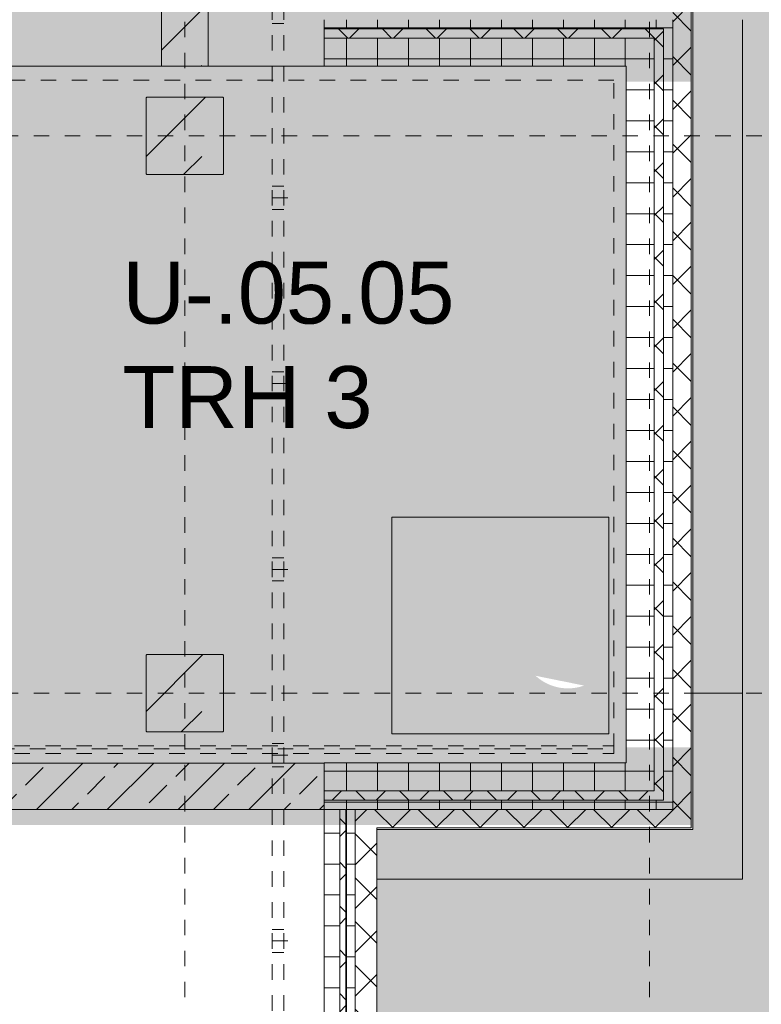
# Model space of a CAD drawing. Header units: metres. Extents: x 6 to 268, y -85 to 18.
# Tile 30 of 33: x 176.4 to 181.19, y -9.51 to -3.15. Entities that reach past the tile are written whole.
import ezdxf

# ---------------------------------------------------------------- set-up
doc = ezdxf.new("R2010")
doc.units = ezdxf.units.M
doc.linetypes.add('Rasterlinie', pattern=[0.019, 0.01, -0.003, 0.003, -0.003])
doc.linetypes.add('Verdeckt', pattern=[0.003, 0.002, -0.001])
for name, color, linetype, lineweight in [('A_Allgemeine Beschriftungen', 7, 'Continuous', 9), ('A_Detailelemente', 7, 'Continuous', 9), ('A_Geländer', 7, 'Continuous', 9), ('A_Importierte Elemente in Familien', 7, 'Continuous', 9), ('A_Raster', 7, 'Continuous', 9), ('A_Räume_Beschriftung', 7, 'Continuous', 9), ('A_Skelettbau', 7, 'Continuous', 9), ('A_Tragwerksstützen', 7, 'Continuous', 9), ('A_Tragwerksstützen_Stahlbeton', 7, 'Continuous', 18), ('A_Treppen', 7, 'Continuous', 9), ('A_Wände', 7, 'Continuous', 9), ('A_Wände_Schraffur', 7, 'Continuous', 18)]:
    doc.layers.add(name, color=color, linetype=linetype, lineweight=lineweight)
doc.layers.add('A_Linien_Verdeckt', color=8, linetype='Verdeckt', lineweight=9, true_color=0x808080)
doc.styles.add('Arial_B', font='txt', dxfattribs={"height": 0.3999999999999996})
pattern_1 = [(0, (95.50816146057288, -2), (0, 0.2), []), (90, (95.50816146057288, -2), (-0.2, 0), [])]
pattern_2 = [(45, (95.50816146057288, -2), (-0.1414213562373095, 0.1414213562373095), []), (135, (95.50816146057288, -2), (-0.1414213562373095, -0.1414213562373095), [])]
pattern_3 = [(45, (95.50816146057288, -2), (-0.2283954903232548, 0.2283954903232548), []), (45, (95.73616146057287, -2), (-0.2283954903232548, 0.2283954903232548), [0.161, -0.081])]

# ---------------------------------------------------------------- blocks, each defined once
blk = doc.blocks.new('Fertigbeton-rechteckige Stütze mit Konsole - 500 x 500 - 1 Konsole_Nord-1250155-BS_Uebersicht_U1_BRANDSCHUTZ')
at = {"layer": 'A_Tragwerksstützen'}
h = blk.add_hatch(dxfattribs=at)
h.set_pattern_fill('FP_44', color=256, style=0, pattern_type=2)
h.set_pattern_definition([(45, (-81.956, 5.497), (-0.3592102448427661, 0.3592102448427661), []), (45, (-81.597, 5.497), (-0.3592102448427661, 0.3592102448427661), [0.254, -0.254])])
h.paths.add_polyline_path([(-0.2449999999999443, -0.2500000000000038), (0.2450000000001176, -0.2500000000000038), (0.2500000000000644, -0.2449999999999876), (0.2500000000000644, 0.2449999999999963), (0.2450000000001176, 0.2500000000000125), (-0.2449999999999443, 0.2500000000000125), (-0.2499999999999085, 0.2449999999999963), (-0.2499999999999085, -0.2449999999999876)], flags=0)
at = {"layer": 'A_Tragwerksstützen', "lineweight": 18}
for p, q in [((-0.2450000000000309, 0.2500000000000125), (-0.2499999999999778, 0.2449999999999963)), ((-0.2499999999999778, 0.2449999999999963), (-0.2499999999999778, -0.2449999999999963)), ((0.2450000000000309, 0.2500000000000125), (-0.2450000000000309, 0.2500000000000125)), ((0.2499999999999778, 0.2449999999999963), (0.2450000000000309, 0.2500000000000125)), ((0.2499999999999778, -0.2449999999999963), (0.2499999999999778, 0.2449999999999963)), ((-0.2499999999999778, -0.2449999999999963), (-0.2450000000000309, -0.2500000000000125)), ((-0.2450000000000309, -0.2500000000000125), (0.2450000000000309, -0.2500000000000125)), ((0.2450000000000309, -0.2500000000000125), (0.2499999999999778, -0.2449999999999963))]:
    blk.add_line(p, q, dxfattribs=at)
blk = doc.blocks.new('Fertigbeton-rechteckige Stütze mit Konsole - 500 x 500 - 1 Konsole_Sued-1250091-BS_Uebersicht_U1_BRANDSCHUTZ')
at = {"layer": 'A_Tragwerksstützen'}
h = blk.add_hatch(dxfattribs=at)
h.set_pattern_fill('FP_45', color=256, style=0, pattern_type=2)
h.set_pattern_definition([(45, (-81.956, 1.896999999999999), (-0.3592102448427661, 0.3592102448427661), []), (45, (-81.597, 1.896999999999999), (-0.3592102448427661, 0.3592102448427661), [0.254, -0.254])])
h.paths.add_polyline_path([(-0.2449999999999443, -0.2500000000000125), (0.2450000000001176, -0.2500000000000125), (0.2500000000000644, -0.2449999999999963), (0.2500000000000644, 0.2449999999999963), (0.2450000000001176, 0.2500000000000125), (-0.2449999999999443, 0.2500000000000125), (-0.2499999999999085, 0.2449999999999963), (-0.2499999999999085, -0.2449999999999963)], flags=0)
at = {"layer": 'A_Tragwerksstützen', "lineweight": 18}
for p, q in [((-0.2450000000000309, 0.2500000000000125), (-0.2499999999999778, 0.2449999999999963)), ((-0.2499999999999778, 0.2449999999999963), (-0.2499999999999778, -0.2449999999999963)), ((0.2450000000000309, 0.2500000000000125), (-0.2450000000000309, 0.2500000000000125)), ((0.2499999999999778, 0.2449999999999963), (0.2450000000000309, 0.2500000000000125)), ((0.2499999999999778, -0.2449999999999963), (0.2499999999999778, 0.2449999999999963)), ((-0.2499999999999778, -0.2449999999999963), (-0.2450000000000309, -0.2500000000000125)), ((-0.2450000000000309, -0.2500000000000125), (0.2450000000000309, -0.2500000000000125)), ((0.2450000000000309, -0.2500000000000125), (0.2499999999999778, -0.2449999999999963))]:
    blk.add_line(p, q, dxfattribs=at)
blk = doc.blocks.new('STB Stütze - rechteckig - STB 30 x 80-V53-BS_Uebersicht_U1_BRANDSCHUTZ')
at = {"layer": 'A_Tragwerksstützen'}
h = blk.add_hatch(dxfattribs=at)
h.set_pattern_fill('FP_83', color=256, style=0, pattern_type=2)
h.set_pattern_definition([(45, (-81.956, 1.046999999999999), (-0.3592102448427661, 0.3592102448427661), []), (45, (-81.597, 1.046999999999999), (-0.3592102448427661, 0.3592102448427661), [0.254, -0.254])])
h.paths.add_polyline_path([(0.1500000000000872, -0.3999999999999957), (0.1500000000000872, 0.400000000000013), (-0.1499999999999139, 0.400000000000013), (-0.1499999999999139, -0.3999999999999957)], flags=0)
at = {"layer": 'A_Tragwerksstützen_Stahlbeton'}
for p, q in [((0.1499999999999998, 0.4), (-0.1500000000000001, 0.4)), ((-0.1500000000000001, 0.4), (-0.1500000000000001, -0.1)), ((0.1499999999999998, 0.0300000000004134), (0.1499999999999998, 0.4)), ((0.1499999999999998, -0.3999999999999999), (0.1499999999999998, 0.0300000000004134)), ((-0.1500000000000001, -0.1), (-0.1500000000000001, -0.3999999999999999)), ((-0.1500000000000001, -0.3999999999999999), (0.1499999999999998, -0.3999999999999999))]:
    blk.add_line(p, q, dxfattribs=at)
blk = doc.blocks.new('Typ des oberen Holms - Oberer Geländerholm_Innen_-V69-BS_Uebersicht_U1_BRANDSCHUTZ')
at = {"layer": 'A_Geländer'}
for p, q in [((76.25600751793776, -7.836961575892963), (76.25600751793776, -7.886961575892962)), ((76.25600751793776, -7.836961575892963), (78.42697825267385, -7.836961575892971)), ((78.43630440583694, -7.856961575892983), (78.42697825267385, -7.836961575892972)), ((78.43630440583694, -7.88696157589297), (78.43630440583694, -7.856961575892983)), ((76.25600751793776, -7.886961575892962), (78.43630440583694, -7.88696157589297))]:
    blk.add_line(p, q, dxfattribs=at)
at = {"layer": 'A_Geländer', "linetype": 'Verdeckt'}
for p, q in [((78.73630440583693, -7.856961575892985), (78.72697825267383, -7.836961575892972)), ((78.72697825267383, -7.836961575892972), (80.05600751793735, -7.836961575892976)), ((78.73630440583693, -7.886961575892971), (78.73630440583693, -7.856961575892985)), ((80.05600751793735, -7.836961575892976), (84.72600751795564, -7.836961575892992)), ((84.72600751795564, -7.836961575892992), (84.72600751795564, -7.886961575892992)), ((78.73630440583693, -7.886961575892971), (80.05600751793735, -7.886961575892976)), ((80.05600751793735, -7.886961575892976), (84.72600751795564, -7.886961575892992))]:
    blk.add_line(p, q, dxfattribs=at)
blk = doc.blocks.new('Brandmelder DIN ISO 23601 - Brandmelder-7036843-BS_Uebersicht_U1_BRANDSCHUTZ')
at = {"layer": 'A_Importierte Elemente in Familien'}
h = blk.add_hatch(color=256, dxfattribs=at)
edge = h.paths.add_edge_path(flags=0)
edge.add_line((-0.0024679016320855, 0.0027128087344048), (-0.0024679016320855, 0.0012389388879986))
edge.add_line((-0.0024679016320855, 0.0012389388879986), (-0.0020272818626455, 0.0012389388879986))
edge.add_line((-0.0020272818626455, 0.0012389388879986), (-0.0020272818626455, -0.0011206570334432))
edge.add_line((-0.0021558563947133, -0.0011206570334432), (-0.0020272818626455, -0.0011206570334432))
edge.add_line((-0.0021558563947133, -0.0011206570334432), (-0.0021558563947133, -0.0003035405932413))
edge.add_line((-0.0021558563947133, -0.0003035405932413), (-0.0022102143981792, -0.000112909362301))
edge.add_arc((-0.0024469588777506, -0.0001966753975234), 0.0002511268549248, 19.48503514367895, 160.6502538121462)
edge.add_line((-0.0026839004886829, -0.0001134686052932), (-0.0026839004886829, -0.0013732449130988))
edge.add_line((-0.0026839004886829, -0.0013732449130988), (-0.002075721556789, -0.0025397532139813))
edge.add_line((-0.002075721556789, -0.0026721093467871), (-0.002075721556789, -0.0025397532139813))
edge.add_line((-0.002075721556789, -0.0026721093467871), (-0.0002212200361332, -0.0026721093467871))
edge.add_line((-0.0002212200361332, -0.0026721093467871), (-0.0002212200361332, -0.0033411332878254))
edge.add_line((-0.0002212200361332, -0.0033411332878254), (-0.0033411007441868, -0.0033411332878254))
edge.add_line((-0.0033411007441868, -0.0033411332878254), (-0.0033411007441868, 0.0033411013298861))
edge.add_line((-0.0033411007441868, 0.0033411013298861), (-0.0009763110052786, 0.0033411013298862))
edge.add_line((-0.0009763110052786, 0.0033411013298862), (-0.0009763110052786, 0.0027128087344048))
edge.add_line((-0.0009763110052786, 0.0027128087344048), (-0.0024679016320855, 0.0027128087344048))
h = blk.add_hatch(color=256, dxfattribs=at)
edge = h.paths.add_edge_path(flags=0)
edge.add_line((-0.0004104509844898, -0.0002696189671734), (-0.0003859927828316, -0.0002317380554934))
edge.add_line((-0.0004190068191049, -0.0002847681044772), (-0.0004104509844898, -0.0002696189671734))
edge = h.paths.add_edge_path(flags=0)
edge.add_line((-0.0008851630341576, -4.0990378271e-06), (-0.0008851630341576, 7.1296048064e-06))
edge.add_line((-0.0009633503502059, -4.0990378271e-06), (-0.0008851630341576, -4.0990378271e-06))
edge = h.paths.add_edge_path(flags=0)
edge.add_line((-0.0014410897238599, 0.0001774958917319), (-0.0014410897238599, 0.0002505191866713))
edge.add_line((-0.0015430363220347, 0.0001774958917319), (-0.0014410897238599, 0.0001774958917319))
edge = h.paths.add_edge_path(flags=0)
edge.add_line((0.0020212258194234, 0.0019614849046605), (0.0009645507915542, 0.0016336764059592))
edge.add_line((0.0009645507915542, 0.0016336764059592), (0.0011403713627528, 0.0005473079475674))
edge.add_line((0.0011403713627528, 0.0005473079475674), (0.0005895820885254, -0.0008552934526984))
edge.add_line((0.0005895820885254, -0.0008552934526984), (0.0011364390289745, -0.0016239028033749))
edge.add_line((0.0011364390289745, -0.0016239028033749), (0.0011364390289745, -0.0033411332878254))
edge.add_line((0.0011364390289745, -0.0033411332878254), (-0.0002212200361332, -0.0033411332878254))
edge.add_line((-0.0002212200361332, -0.0033411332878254), (-0.0002212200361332, -0.0022875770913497))
edge.add_arc((-0.0004260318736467, -0.0018687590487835), 0.0004662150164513, 296.0597167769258, 351.2581299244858)
edge.add_line((3.47671630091e-05, -0.0019396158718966), (3.47671630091e-05, -0.0002322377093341))
edge.add_arc((-0.0001757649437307, -0.0003601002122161), 0.0002463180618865, 31.27157321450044, 148.5923489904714)
edge.add_line((-0.0004313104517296, -0.0002847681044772), (-0.0004190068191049, -0.0002847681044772))
edge.add_line((-0.0004313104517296, -0.0002847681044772), (-0.0004313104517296, -1.72525404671e-05))
edge.add_arc((-0.0006610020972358, -5.65361503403e-05), 0.0002330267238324, 9.705258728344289, 164.1444958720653)
edge.add_line((-0.0009633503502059, -4.0990378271e-06), (-0.0009633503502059, 0.0001935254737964))
edge.add_arc((-0.0012135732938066, 0.0001268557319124), 0.0002589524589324, 14.91936452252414, 151.4743111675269)
edge.add_line((-0.0015430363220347, 0.0001774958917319), (-0.0015430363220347, 0.0012389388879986))
edge.add_line((-0.0015430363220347, 0.0012389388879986), (-0.0009763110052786, 0.0012389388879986))
edge.add_line((-0.0009763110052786, 0.0012389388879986), (-0.0009763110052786, 0.0033411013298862))
edge.add_line((-0.0009763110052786, 0.0033411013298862), (0.0020212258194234, 0.0033411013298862))
edge.add_line((0.0020212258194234, 0.0033411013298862), (0.0020212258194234, 0.0019614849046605))
h = blk.add_hatch(color=256, dxfattribs=at)
edge = h.paths.add_edge_path(flags=0)
edge.add_line((0.0033410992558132, 0.0033411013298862), (0.0033410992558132, -0.0033411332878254))
edge.add_line((0.0033410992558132, -0.0033411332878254), (0.0011364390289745, -0.0033411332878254))
edge.add_line((0.0011364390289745, -0.0033411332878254), (0.0011364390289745, -0.0016239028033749))
edge.add_arc((0.0022459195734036, -0.0015407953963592), 0.0011125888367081, 184.2838313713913, 228.6293256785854)
edge.add_arc((0.0024329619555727, -0.0010788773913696), 0.0015914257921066, 234.5778982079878, 279.8555089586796)
edge.add_line((0.0027053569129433, -0.0026468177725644), (0.0027053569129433, -0.0019411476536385))
edge.add_line((0.0027053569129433, -0.0019411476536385), (0.0026944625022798, -0.0015783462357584))
edge.add_line((0.0026944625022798, -0.0015783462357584), (0.0027053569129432, -0.0012261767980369))
edge.add_line((0.0027053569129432, -0.0012261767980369), (0.0027053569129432, -0.0005055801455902))
edge.add_line((0.0027053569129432, -0.0005055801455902), (0.0027025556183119, -0.0001150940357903))
edge.add_line((0.0027025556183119, -0.0001150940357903), (0.0027053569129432, 0.0002291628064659))
edge.add_line((0.0027053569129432, 0.0002291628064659), (0.0027053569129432, 0.0009512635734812))
edge.add_arc((0.0034909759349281, 0.0023077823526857), 0.0015675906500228, 224.4196320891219, 239.9230017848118, ccw=False)
edge.add_arc((0.0033123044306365, 0.0021064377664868), 0.0012991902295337, 186.4059159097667, 223.5925616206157, ccw=False)
edge.add_line((0.0020212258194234, 0.0019614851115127), (0.0020212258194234, 0.0033411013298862))
edge.add_line((0.0020212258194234, 0.0033411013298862), (0.0033410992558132, 0.0033411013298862))
h = blk.add_hatch(color=256, dxfattribs=at)
edge = h.paths.add_edge_path(flags=0)
edge.add_line((-0.0022548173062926, 0.0019758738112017), (-0.0021359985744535, 0.0019758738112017))
edge.add_line((-0.0022548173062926, 0.0019758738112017), (-0.0022548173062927, 0.0025168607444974))
edge.add_line((-0.0022548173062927, 0.0025168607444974), (-0.0011893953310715, 0.0025168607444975))
edge.add_line((-0.0011893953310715, 0.0025168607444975), (-0.0011893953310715, 0.0019758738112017))
edge.add_line((-0.0013112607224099, 0.0019758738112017), (-0.0011893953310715, 0.0019758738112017))
edge.add_arc((-0.0017236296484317, 0.0019813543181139), 0.0004124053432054, 359.2385667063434, 540.7614332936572)
h = blk.add_hatch(color=256, dxfattribs=at)
edge = h.paths.add_edge_path(flags=0)
edge.add_arc((-0.0017236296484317, 0.0019813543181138), 0.0004124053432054, 180.7614332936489, 359.238566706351)
edge.add_line((-0.0011893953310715, 0.0019758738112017), (-0.0013112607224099, 0.0019758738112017))
edge.add_line((-0.0011893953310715, 0.0019758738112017), (-0.0011893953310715, 0.001434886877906))
edge.add_line((-0.0011893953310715, 0.001434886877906), (-0.0014280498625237, 0.001434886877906))
edge.add_line((-0.0014280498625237, 0.001434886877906), (-0.0014280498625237, 0.0012389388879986))
edge.add_line((-0.0015430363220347, 0.0012389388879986), (-0.0014280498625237, 0.0012389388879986))
edge.add_arc((-0.0017851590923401, 0.0012449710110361), 0.0002421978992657, 358.5728574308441, 541.4271425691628)
edge.add_line((-0.0020886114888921, 0.0012389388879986), (-0.0020272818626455, 0.0012389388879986))
edge.add_line((-0.0020886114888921, 0.0012389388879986), (-0.0020886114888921, 0.001434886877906))
edge.add_line((-0.0020886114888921, 0.001434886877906), (-0.0022548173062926, 0.001434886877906))
edge.add_line((-0.0022548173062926, 0.001434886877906), (-0.0022548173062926, 0.0019758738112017))
edge.add_line((-0.0022548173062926, 0.0019758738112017), (-0.0021359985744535, 0.0019758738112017))
h = blk.add_hatch(color=256, dxfattribs=at)
edge = h.paths.add_edge_path(flags=0)
edge.add_arc((0.0033277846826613, 0.0014823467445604), 0.0013992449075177, 159.8611230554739, 243.5874614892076)
edge.add_line((0.0027053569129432, 0.0002291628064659), (0.0027025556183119, -0.0001150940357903))
edge.add_arc((0.003711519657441, 0.0015930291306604), 0.0019838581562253, 205.7146269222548, 239.4302581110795, ccw=False)
edge.add_arc((-0.0010086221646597, -0.0002391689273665), 0.0030894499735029, 18.32656048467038, 31.17235520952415)
edge.add_arc((0.001044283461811, 0.0008715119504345), 0.0007663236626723, 39.59896584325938, 95.9721871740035)
edge.add_line((0.0009645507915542, 0.0016336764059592), (0.0020212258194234, 0.0019614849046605))
h = blk.add_hatch(color=256, dxfattribs=at)
edge = h.paths.add_edge_path(flags=0)
edge.add_arc((0.0026823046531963, 0.0011928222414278), 0.0013954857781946, 189.6059068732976, 216.7551333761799)
edge.add_arc((0.0024465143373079, 0.0008750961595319), 0.0010227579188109, 210.3855511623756, 284.4978676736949)
edge.add_line((0.0027025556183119, -0.0001150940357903), (0.0027053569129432, -0.0005055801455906))
edge.add_arc((0.0032189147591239, 0.0021986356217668), 0.0027525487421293, 242.9553600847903, 259.2470052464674, ccw=False)
edge.add_arc((0.0029666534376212, 0.001607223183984), 0.0021115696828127, 210.1294976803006, 241.75515556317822, ccw=False)
edge.add_line((0.0011403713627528, 0.0005473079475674), (0.0009645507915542, 0.0016336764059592))
edge.add_arc((0.0001178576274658, 0.000780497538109), 0.001201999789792, 8.586404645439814, 45.21860566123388, ccw=False)
h = blk.add_hatch(color=256, dxfattribs=at)
edge = h.paths.add_edge_path(flags=0)
edge.add_line((0.0027053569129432, -0.0012261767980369), (0.0026944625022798, -0.0015783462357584))
edge.add_arc((0.0028793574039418, -0.0001194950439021), 0.0014705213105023, 242.0142221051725, 262.77683994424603, ccw=False)
edge.add_arc((0.0033898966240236, 0.0005059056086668), 0.0022678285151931, 220.2675334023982, 238.0351821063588, ccw=False)
edge.add_arc((0.0010706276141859, -0.0014587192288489), 0.0007717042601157, 40.26753340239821, 128.5615330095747)
edge.add_line((0.0005895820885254, -0.0008552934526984), (0.0011403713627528, 0.0005473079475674))
edge.add_arc((0.0028440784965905, 0.0004649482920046), 0.0016968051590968, 177.2323940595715, 265.3105741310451)
h = blk.add_hatch(color=256, dxfattribs=at)
edge = h.paths.add_edge_path(flags=0)
edge.add_arc((0.0020958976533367, -0.0008907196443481), 0.0009116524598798, 214.9220074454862, 311.0389025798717)
edge.add_line((0.0026944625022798, -0.0015783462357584), (0.0027053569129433, -0.0019411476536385))
edge.add_arc((0.0021798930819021, -0.0004912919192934), 0.0015400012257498, 227.346186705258, 289.9217778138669, ccw=False)
edge.add_line((0.0011364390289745, -0.0016239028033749), (0.0005895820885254, -0.0008552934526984))
edge.add_arc((0.0005011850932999, -0.0017709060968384), 0.0009198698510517, 22.924189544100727, 84.48552141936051, ccw=False)
at = {"layer": 'A_Allgemeine Beschriftungen'}
for p, q in [((-0.0035, -0.0035), (-0.0035, 0.0035)), ((-0.0035, 0.0035), (0.0035, 0.0035)), ((0.0035, 0.0035), (0.0035, -0.0035)), ((0.0035, -0.0035), (-0.0035, -0.0035))]:
    blk.add_line(p, q, dxfattribs=at)
at = {"layer": 'A_Importierte Elemente in Familien', "flags": 128}
for points in [[(0.0034999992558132, 0.0035000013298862), (0.0017499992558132, 0.0035000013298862), (-7.441868e-10, 0.0035000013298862), (-0.0017500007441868, 0.0035000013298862), (-0.0035000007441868, 0.0035000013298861)], [(-0.0035000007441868, 0.0035000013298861), (-0.0035000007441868, 0.0017500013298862), (-0.0035000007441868, 1.3298862e-09), (-0.0035000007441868, -0.0017499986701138), (-0.0035000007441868, -0.0034999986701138)], [(0.0034999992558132, 0.0035000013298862), (0.0017499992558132, 0.0035000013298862), (-7.441868e-10, 0.0035000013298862), (-0.0017500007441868, 0.0035000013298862), (-0.0035000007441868, 0.0035000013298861)], [(-0.0035000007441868, 0.0035000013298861), (-0.0035000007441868, 0.0017500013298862), (-0.0035000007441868, 1.3298862e-09), (-0.0035000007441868, -0.0017499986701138), (-0.0035000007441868, -0.0034999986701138)], [(0.0034999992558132, -0.0034999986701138), (0.0034999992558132, -0.0017499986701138), (0.0034999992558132, 1.3298862e-09), (0.0034999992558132, 0.0017500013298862), (0.0034999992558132, 0.0035000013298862)], [(0.0034999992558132, -0.0034999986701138), (0.0034999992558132, -0.0017499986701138), (0.0034999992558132, 1.3298862e-09), (0.0034999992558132, 0.0017500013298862), (0.0034999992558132, 0.0035000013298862)], [(-0.0035000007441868, -0.0034999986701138), (-0.0017500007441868, -0.0034999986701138), (-7.441868e-10, -0.0034999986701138), (0.0017499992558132, -0.0034999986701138), (0.0034999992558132, -0.0034999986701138)], [(-0.0035000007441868, -0.0034999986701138), (-0.0017500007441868, -0.0034999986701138), (-7.441868e-10, -0.0034999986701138), (0.0017499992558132, -0.0034999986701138), (0.0034999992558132, -0.0034999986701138)]]:
    blk.add_lwpolyline(points, dxfattribs=at)

msp = doc.modelspace()

# ---------------------------------------------------------------- hatches: boundary and pattern name
at = {"layer": 'A_Detailelemente', "true_color": 0xc9c9c9}
h = msp.add_hatch(dxfattribs=at)
h.set_pattern_fill('FP_94', color=9, style=0, pattern_type=2)
h.set_pattern_definition([(45, (95.50816146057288, -2), (0, 1.79605122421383), [1.27, -1.27]), (45, (95.17116146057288, -1.663), (0, 1.79605122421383), [1.27, -1.27]), (45, (94.83416146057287, -1.325999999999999), (0, 1.79605122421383), [1.27, -1.27]), (135, (94.83416146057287, -1.102), (-1.79605122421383, 1e-16), [1.27, -1.27]), (135, (95.17116146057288, -0.7650000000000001), (-1.79605122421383, 1e-16), [1.27, -1.27]), (135, (95.50816146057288, -0.4280000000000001), (-1.79605122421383, 1e-16), [1.27, -1.27])])
h.paths.add_polyline_path([(102.6641689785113, -46.99696157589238), (105.9038977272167, -46.99696157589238), (105.9038977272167, -39.00590210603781), (123.7285988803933, -39.00590210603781), (123.7285988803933, -40.89550418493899), (171.9289188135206, -40.89550418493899), (171.9289188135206, -40.30609670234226), (181.7591689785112, -40.30609670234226), (181.7591689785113, -0.9169615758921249), (176.2641689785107, -0.9169615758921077), (175.6108288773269, -1.31786152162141), (174.2585327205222, -0.9555148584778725), (174.8741689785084, -2.64696157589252), (173.4141689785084, -2.646961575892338), (173.4141689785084, -3.14696157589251), (177.3141689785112, -3.146961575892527), (177.3141689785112, -2.646961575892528), (177.6141689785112, -2.646961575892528), (177.6141689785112, -3.016961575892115), (180.7441689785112, -3.016961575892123), (180.7441689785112, -8.376961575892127), (178.7041689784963, -8.376961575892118), (178.7041689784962, -36.99696157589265), (171.8641689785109, -36.99696157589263), (171.8641689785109, -37.95696157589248), (169.7141689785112, -37.95696157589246), (169.7141689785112, -39.29696157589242), (169.5141689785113, -39.29696157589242), (169.5141689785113, -39.09696157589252), (124.2141689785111, -39.09696157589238), (124.2141689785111, -39.29696157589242), (124.0141689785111, -39.29696157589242), (124.0141689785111, -35.69696157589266), (104.3641689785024, -35.69696157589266), (104.3641689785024, -39.09135749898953), (102.6641689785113, -39.09135749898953), (102.6641689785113, -45.52743094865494)], flags=0)
at = {"layer": 'A_Detailelemente', "true_color": 0xebdb14}
for points in [[(179.4491168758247, -3.546961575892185), (180.7341689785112, -3.546961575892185), (180.7341689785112, -3.046961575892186), (112.9941689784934, -3.04696157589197), (112.9941689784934, -3.546961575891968), (177.0873393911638, -3.546961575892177)], [(171.9641689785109, -36.79696157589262), (171.9641689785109, -33.44696157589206), (178.3641689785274, -33.44696157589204), (178.3641689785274, -33.04696157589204), (169.8647467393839, -33.04696157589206), (169.8647467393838, -32.24696157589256), (178.3641689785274, -32.24696157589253), (178.3641689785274, -31.94696157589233), (169.8647467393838, -31.94696157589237), (169.8647467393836, -8.346961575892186), (180.7341689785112, -8.34696157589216), (180.7341689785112, -7.846961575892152), (169.4141689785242, -7.846961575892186), (169.4141689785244, -33.44696157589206), (171.5641689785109, -33.44696157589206), (171.5641689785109, -36.79696157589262)]]:
    msp.add_hatch(color=40, dxfattribs=at).paths.add_polyline_path(points, flags=0)
at = {"layer": 'A_Detailelemente', "true_color": 0x499c4b}
msp.add_hatch(color=95, dxfattribs=at).paths.add_polyline_path([(169.8647467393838, -7.946961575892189), (180.3141689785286, -7.946961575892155), (180.3141689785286, -3.446961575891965), (169.5941689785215, -3.446961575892), (169.5941689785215, -7.946961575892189)], flags=0)
at = {"layer": 'A_Wände_Schraffur', "lineweight": 9}
h = msp.add_hatch(dxfattribs=at)
h.set_pattern_fill('FP_4', color=256, style=0, pattern_type=2)
h.set_pattern_definition(pattern_2)
h.paths.add_polyline_path([(180.7341689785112, -8.246961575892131), (180.7341689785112, -3.026961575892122), (180.6141689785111, -3.026961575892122), (180.6141689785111, -8.246961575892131)], flags=0)
h = msp.add_hatch(dxfattribs=at)
h.set_pattern_fill('FP_2', color=256, style=0, pattern_type=2)
h.set_pattern_definition(pattern_3)
h.paths.add_polyline_path([(178.3641689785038, -3.44696157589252), (178.3641689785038, -3.146961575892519), (177.6141689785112, -3.146961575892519), (177.6141689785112, -3.446961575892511)], flags=0)
h.paths.add_polyline_path([(177.3141689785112, -3.446961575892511), (177.3141689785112, -3.146961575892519), (173.4141689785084, -3.146961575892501), (173.4141689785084, -3.446961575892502), (177.0873393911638, -3.446961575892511)], flags=0)
h.paths.add_polyline_path([(172.3637844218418, -3.446961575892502), (173.1141689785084, -3.446961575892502), (173.1141689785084, -3.146961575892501), (169.2141689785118, -3.146961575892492), (169.2141689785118, -3.446961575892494), (170.0020069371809, -3.446961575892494)], flags=0)
h.paths.add_polyline_path([(168.9141689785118, -3.446961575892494), (168.9141689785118, -3.146961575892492), (165.6141689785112, -3.146961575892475), (165.6141689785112, -3.446961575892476), (167.6402294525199, -3.446961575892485)], flags=0)
h.paths.add_polyline_path([(165.3141689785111, -3.446961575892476), (165.3141689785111, -3.146961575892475), (161.4141689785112, -3.146961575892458), (161.4141689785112, -3.446961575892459), (162.916674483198, -3.446961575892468)], flags=0)
h.paths.add_polyline_path([(161.1141689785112, -3.446961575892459), (161.1141689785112, -3.146961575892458), (157.2141689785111, -3.146961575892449), (157.2141689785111, -3.446961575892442), (160.554896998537, -3.446961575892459)], flags=0)
h.paths.add_polyline_path([(156.9141689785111, -3.446961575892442), (156.9141689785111, -3.146961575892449), (153.0141689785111, -3.14696157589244), (153.0141689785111, -3.446961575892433), (153.4695645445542, -3.446961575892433)], flags=0)
h.paths.add_polyline_path([(152.7141689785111, -3.446961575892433), (152.7141689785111, -3.14696157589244), (148.8141689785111, -3.146961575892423), (148.8141689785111, -3.446961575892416)], flags=0)
h.paths.add_polyline_path([(148.5141689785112, -3.446961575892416), (148.5141689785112, -3.146961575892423), (145.2141689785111, -3.146961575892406), (145.2141689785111, -3.446961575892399)], flags=0)
h.paths.add_polyline_path([(144.9141689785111, -3.446961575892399), (144.9141689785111, -3.146961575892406), (141.0141689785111, -3.146961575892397), (141.0141689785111, -3.44696157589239), (144.0224546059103, -3.446961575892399)], flags=0)
h.paths.add_polyline_path([(140.7141689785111, -3.44696157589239), (140.7141689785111, -3.146961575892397), (136.8141689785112, -3.14696157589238), (136.8141689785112, -3.446961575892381), (139.2988996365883, -3.446961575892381)], flags=0)
h.paths.add_polyline_path([(136.5141689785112, -3.446961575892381), (136.5141689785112, -3.14696157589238), (132.6141689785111, -3.146961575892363), (132.6141689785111, -3.446961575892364), (134.5753446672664, -3.446961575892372)], flags=0)
h.paths.add_polyline_path([(132.2135671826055, -3.446961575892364), (132.3141689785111, -3.446961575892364), (132.3141689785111, -3.146961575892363), (128.4141689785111, -3.146961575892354), (128.4141689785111, -3.446961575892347), (129.8517896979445, -3.446961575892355)], flags=0)
h.paths.add_polyline_path([(127.5141689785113, -3.446961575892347), (128.1141689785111, -3.446961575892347), (128.1141689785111, -3.146961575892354), (124.8141689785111, -3.146961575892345), (124.8141689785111, -3.446961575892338), (125.1282347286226, -3.446961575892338)], flags=0)
h.paths.add_polyline_path([(124.2141689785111, -3.446961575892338), (124.5141689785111, -3.446961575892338), (124.5141689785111, -3.146961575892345), (120.6141689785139, -3.146961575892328), (120.6141689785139, -3.446961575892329), (124.1341689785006, -3.446961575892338)], flags=0)
h.paths.add_polyline_path([(120.3141689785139, -3.446961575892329), (120.3141689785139, -3.146961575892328), (116.4141689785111, -3.148961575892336), (116.4141689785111, -3.446961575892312), (118.0429022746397, -3.44696157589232)], flags=0)
h.paths.add_polyline_path([(115.6811247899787, -3.446961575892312), (116.1141689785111, -3.444818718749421), (116.1141689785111, -3.146961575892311), (115.3641689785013, -3.146961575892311), (115.3641689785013, -3.446961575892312)], flags=0)
h = msp.add_hatch(dxfattribs=at)
h.set_pattern_fill('FP_3', color=256, style=0, pattern_type=2)
h.set_pattern_definition(pattern_1)
h.paths.add_polyline_path([(180.4941689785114, -3.20696157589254), (180.5541689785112, -3.20696157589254), (180.5541689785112, -3.146961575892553), (178.3641689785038, -3.146961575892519), (178.3641689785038, -3.20696157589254), (180.3141689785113, -3.20696157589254)], flags=0)
h = msp.add_hatch(dxfattribs=at)
h.set_pattern_fill('FP_3', color=256, style=0, pattern_type=2)
h.set_pattern_definition(pattern_1)
h.paths.add_polyline_path([(180.6141689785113, -8.18696157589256), (180.6141689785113, -3.146961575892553), (180.5541689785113, -3.146961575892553), (180.5541689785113, -8.18696157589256)], flags=0)
h = msp.add_hatch(dxfattribs=at)
h.set_pattern_fill('FP_4', color=256, style=0, pattern_type=2)
h.set_pattern_definition(pattern_2)
h.paths.add_polyline_path([(180.4941689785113, -3.266961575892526), (180.4941689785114, -3.20696157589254), (178.3641689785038, -3.20696157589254), (178.3641689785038, -3.266961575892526), (180.3141689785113, -3.266961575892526)], flags=0)
h = msp.add_hatch(dxfattribs=at)
h.set_pattern_fill('FP_4', color=256, style=0, pattern_type=2)
h.set_pattern_definition(pattern_2)
h.paths.add_polyline_path([(180.5541689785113, -8.126961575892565), (180.5541689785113, -3.20696157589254), (180.4941689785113, -3.20696157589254), (180.4941689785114, -8.126961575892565)], flags=0)
h = msp.add_hatch(dxfattribs=at)
h.set_pattern_fill('FP_3', color=256, style=0, pattern_type=2)
h.set_pattern_definition(pattern_1)
h.paths.add_polyline_path([(179.4491168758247, -3.44696157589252), (180.3141689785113, -3.44696157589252), (180.3141689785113, -3.266961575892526), (178.3641689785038, -3.266961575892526), (178.3641689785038, -3.44696157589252)], flags=0)
h = msp.add_hatch(dxfattribs=at)
h.set_pattern_fill('FP_3', color=256, style=0, pattern_type=2)
h.set_pattern_definition(pattern_1)
h.paths.add_polyline_path([(180.3141689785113, -7.946961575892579), (180.4941689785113, -7.946961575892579), (180.4941689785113, -3.266961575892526), (180.3141689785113, -3.266961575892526), (180.3141689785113, -7.866723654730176)], flags=0)
h = msp.add_hatch(dxfattribs=at)
h.set_pattern_fill('FP_2', color=256, style=0, pattern_type=2)
h.set_pattern_definition(pattern_3)
h.paths.add_polyline_path([(178.3641689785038, -8.24829831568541), (178.3641689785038, -7.948298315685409), (169.5141689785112, -7.948298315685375), (169.5147467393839, -8.248298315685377), (178.2682281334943, -8.24829831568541)], flags=0)
h = msp.add_hatch(dxfattribs=at)
h.set_pattern_fill('FP_3', color=256, style=0, pattern_type=2)
h.set_pattern_definition(pattern_1)
h.paths.add_polyline_path([(178.3641689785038, -8.126961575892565), (180.4941689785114, -8.126961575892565), (180.4941689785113, -7.946961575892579), (178.3641689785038, -7.948298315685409), (178.3641689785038, -7.956342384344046)], flags=0)
h = msp.add_hatch(dxfattribs=at)
h.set_pattern_fill('FP_4', color=256, style=0, pattern_type=2)
h.set_pattern_definition(pattern_2)
h.paths.add_polyline_path([(180.5541689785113, -8.18696157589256), (180.5541689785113, -8.126961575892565), (178.3641689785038, -8.126961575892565), (178.3641689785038, -8.18696157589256), (179.4491168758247, -8.18696157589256)], flags=0)
h = msp.add_hatch(dxfattribs=at)
h.set_pattern_fill('FP_3', color=256, style=0, pattern_type=2)
h.set_pattern_definition(pattern_1)
h.paths.add_polyline_path([(180.6141689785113, -8.24696157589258), (180.6141689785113, -8.18696157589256), (178.3641689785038, -8.18696157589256), (178.3641689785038, -8.246961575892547), (179.4491168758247, -8.246961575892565)], flags=0)
h = msp.add_hatch(dxfattribs=at)
h.set_pattern_fill('FP_3', color=256, style=0, pattern_type=2)
h.set_pattern_definition(pattern_1)
h.paths.add_polyline_path([(178.4641689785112, -33.29696157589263), (178.4641689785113, -8.246961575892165), (178.3641689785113, -8.246961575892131), (178.3641689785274, -33.29696157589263)], flags=0)
h = msp.add_hatch(dxfattribs=at)
h.set_pattern_fill('FP_4', color=256, style=0, pattern_type=2)
h.set_pattern_definition(pattern_2)
h.paths.add_polyline_path([(178.5041689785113, -33.29696157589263), (178.5041689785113, -8.246961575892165), (178.4641689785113, -8.246961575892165), (178.4641689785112, -33.29696157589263)], flags=0)
h = msp.add_hatch(dxfattribs=at)
h.set_pattern_fill('FP_3', color=256, style=0, pattern_type=2)
h.set_pattern_definition(pattern_1)
h.paths.add_polyline_path([(178.5641689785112, -33.29696157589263), (178.5641689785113, -8.246961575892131), (178.5041689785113, -8.246961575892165), (178.5041689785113, -33.29696157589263)], flags=0)
h = msp.add_hatch(dxfattribs=at)
h.set_pattern_fill('FP_4', color=256, style=0, pattern_type=2)
h.set_pattern_definition(pattern_2)
h.paths.add_polyline_path([(178.7041689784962, -40.30609670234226), (178.7041689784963, -8.246961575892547), (178.5641689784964, -8.246961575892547), (178.56500089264, -40.30609670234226)], flags=0)
h = msp.add_hatch(dxfattribs=at)
h.set_pattern_fill('FP_4', color=256, style=0, pattern_type=2)
h.set_pattern_definition(pattern_2)
h.paths.add_polyline_path([(178.7041689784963, -8.366961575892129), (180.7341689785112, -8.366961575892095), (180.7341689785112, -8.246961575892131), (178.7041689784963, -8.246961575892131), (178.7041689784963, -8.346961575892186)], flags=0)

# ---------------------------------------------------------------- linework, layer by layer
at = {"layer": 'A_Linien_Verdeckt'}
for p, q in [((178.0291689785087, -20.94696157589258), (178.0291689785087, -3.016961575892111)), ((178.1041689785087, -20.94696157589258), (178.1041689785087, -3.016961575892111)), ((178.0291689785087, -3.1719615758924), (178.1041689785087, -3.1719615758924)), ((178.0291689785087, -3.171961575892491), (178.1041689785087, -3.171961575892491)), ((178.0291689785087, -4.221961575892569), (178.1041689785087, -4.221961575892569)), ((178.0291689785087, -4.296961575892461), (178.1791689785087, -4.296961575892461)), ((178.0291689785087, -4.371961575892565), (178.1041689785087, -4.371961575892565)), ((178.0291689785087, -5.421961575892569), (178.1041689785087, -5.421961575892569)), ((178.0291689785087, -5.496961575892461), (178.1791689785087, -5.496961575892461)), ((178.0291689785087, -5.571961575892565), (178.1041689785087, -5.571961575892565)), ((178.0291689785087, -6.621961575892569), (178.1041689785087, -6.621961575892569)), ((178.0291689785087, -6.696961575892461), (178.1791689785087, -6.696961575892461)), ((178.0291689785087, -6.771961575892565), (178.1041689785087, -6.771961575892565)), ((178.0291689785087, -7.821961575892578), (178.1041689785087, -7.821961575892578)), ((178.0291689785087, -7.896961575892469), (178.1791689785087, -7.896961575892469)), ((178.0291689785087, -7.971961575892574), (178.1041689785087, -7.971961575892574)), ((178.0291689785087, -9.021961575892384), (178.1041689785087, -9.021961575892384)), ((178.0291689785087, -9.096961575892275), (178.1791689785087, -9.096961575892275)), ((178.0291689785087, -9.171961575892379), (178.1041689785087, -9.171961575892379))]:
    msp.add_line(p, q, dxfattribs=at)
at = {"layer": 'A_Raster', "linetype": 'Rasterlinie'}
for p, q in [((177.464168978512, -66.66020918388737), (177.464168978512, 16.71968984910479)), ((180.4641689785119, -66.66020918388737), (180.4641689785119, 16.71968984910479)), ((102.0893053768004, -3.89696157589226), (186.8803277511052, -3.896961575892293)), ((102.0893053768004, -7.49696157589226), (186.8803277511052, -7.496961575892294))]:
    msp.add_line(p, q, dxfattribs=at)
at = {"layer": 'A_Skelettbau'}
for p, q in [((181.0641689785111, -4.346961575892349), (181.0641689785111, -3.146961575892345)), ((181.0641689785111, -7.496961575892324), (181.0641689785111, -4.346961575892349)), ((181.0641689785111, -7.496961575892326), (180.7441689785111, -7.496961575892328)), ((180.7441689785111, -7.496961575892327), (181.0641689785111, -7.496961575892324)), ((181.0641689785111, -8.69696157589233), (181.0641689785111, -7.496961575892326)), ((178.7041689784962, -8.696961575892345), (181.0641689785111, -8.696961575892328))]:
    msp.add_line(p, q, dxfattribs=at)
at = {"layer": 'A_Treppen', "linetype": 'Verdeckt'}
for p, q in [((180.2341689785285, -3.536961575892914), (176.1641689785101, -3.5369615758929)), ((180.2341689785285, -7.856961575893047), (180.2341689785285, -3.536961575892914)), ((175.8641689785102, -7.856961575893), (180.2341689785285, -7.856961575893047))]:
    msp.add_line(p, q, dxfattribs=at)
at = {"layer": 'A_Wände'}
for p, q in [((180.7341689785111, -3.02696157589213), (180.7341689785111, -8.366961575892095)), ((178.3641689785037, -3.146961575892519), (178.3641689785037, -3.44696157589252)), ((178.3641689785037, -3.20696157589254), (180.5541689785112, -3.20696157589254)), ((180.5541689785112, -3.20696157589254), (180.5541689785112, -8.186961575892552)), ((178.3641689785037, -3.266961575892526), (180.4941689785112, -3.266961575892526)), ((180.4941689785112, -3.266961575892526), (180.4941689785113, -8.126961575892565)), ((178.3641689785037, -7.948298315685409), (178.3641689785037, -8.246961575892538)), ((180.4941689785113, -8.126961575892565), (178.3641689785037, -8.126961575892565)), ((180.5541689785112, -8.186961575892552), (178.3641689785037, -8.186961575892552)), ((178.4641689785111, -40.30609670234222), (178.4641689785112, -8.246961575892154)), ((178.5041689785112, -40.30609670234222), (178.5041689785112, -8.246961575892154)), ((180.7341689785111, -8.366961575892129), (178.7041689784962, -8.366961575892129)), ((178.7041689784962, -8.366961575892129), (178.7041689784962, -8.376961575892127))]:
    msp.add_line(p, q, dxfattribs=at)
at = {"layer": 'A_Wände', "lineweight": 18}
for p, q in [((180.7441689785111, -8.376961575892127), (180.7441689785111, -3.016961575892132)), ((180.6141689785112, -8.246961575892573), (180.6141689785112, -3.146961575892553)), ((173.4141689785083, -3.446961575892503), (177.3141689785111, -3.446961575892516)), ((177.6141689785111, -3.446961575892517), (180.3141689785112, -3.44696157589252)), ((180.3141689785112, -3.44696157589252), (180.3141689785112, -7.946961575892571)), ((178.3641689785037, -7.948298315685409), (169.5141689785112, -7.948298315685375)), ((180.3141689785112, -7.946961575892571), (178.3641689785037, -7.946961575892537)), ((178.3641689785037, -7.946961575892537), (178.3641689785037, -7.948298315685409)), ((172.5891689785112, -8.248298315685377), (178.3641689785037, -8.24829831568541)), ((178.3641689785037, -8.246961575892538), (180.6141689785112, -8.246961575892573)), ((178.3641689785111, -17.62196157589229), (178.3641689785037, -8.246961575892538)), ((178.5641689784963, -8.246961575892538), (178.5641689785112, -40.30609670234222)), ((178.7041689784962, -40.30609670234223), (178.7041689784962, -8.376961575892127)), ((178.7041689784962, -8.376961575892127), (180.7441689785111, -8.376961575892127))]:
    msp.add_line(p, q, dxfattribs=at)

# ---------------------------------------------------------------- block references
at = {"layer": 'A_Allgemeine Beschriftungen', "xscale": 200, "yscale": 200, "zscale": 200}
msp.add_blockref('Brandmelder DIN ISO 23601 - Brandmelder-7036843-BS_Uebersicht_U1_BRANDSCHUTZ', (179.5015286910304, -7.059266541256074), dxfattribs=at)
at = {"layer": 'A_Geländer'}
msp.add_blockref('Typ des oberen Holms - Oberer Geländerholm_Innen_-V69-BS_Uebersicht_U1_BRANDSCHUTZ', (95.50816146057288, 0), dxfattribs=at)
at = {"layer": 'A_Tragwerksstützen'}
for name, p in [('STB Stütze - rechteckig - STB 30 x 80-V53-BS_Uebersicht_U1_BRANDSCHUTZ', (177.4641689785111, -3.046961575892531)), ('Fertigbeton-rechteckige Stütze mit Konsole - 500 x 500 - 1 Konsole_Sued-1250091-BS_Uebersicht_U1_BRANDSCHUTZ', (177.4641689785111, -3.896961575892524)), ('Fertigbeton-rechteckige Stütze mit Konsole - 500 x 500 - 1 Konsole_Nord-1250155-BS_Uebersicht_U1_BRANDSCHUTZ', (177.4641689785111, -7.496961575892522))]:
    msp.add_blockref(name, p, dxfattribs=at)

# ---------------------------------------------------------------- texts
at = {"layer": 'A_Räume_Beschriftung', "char_height": 0.3999999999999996, "attachment_point": 1, "style": 'Arial_B'}
for s, insert, width in [('U-.05.05', (177.0619026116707, -4.709773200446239), 2.645568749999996), ('TRH 3', (177.0619026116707, -5.384460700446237), 2.004218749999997)]:
    msp.add_mtext(s, dxfattribs=dict(at, insert=insert, width=width))

doc.saveas('drawing.dxf')
